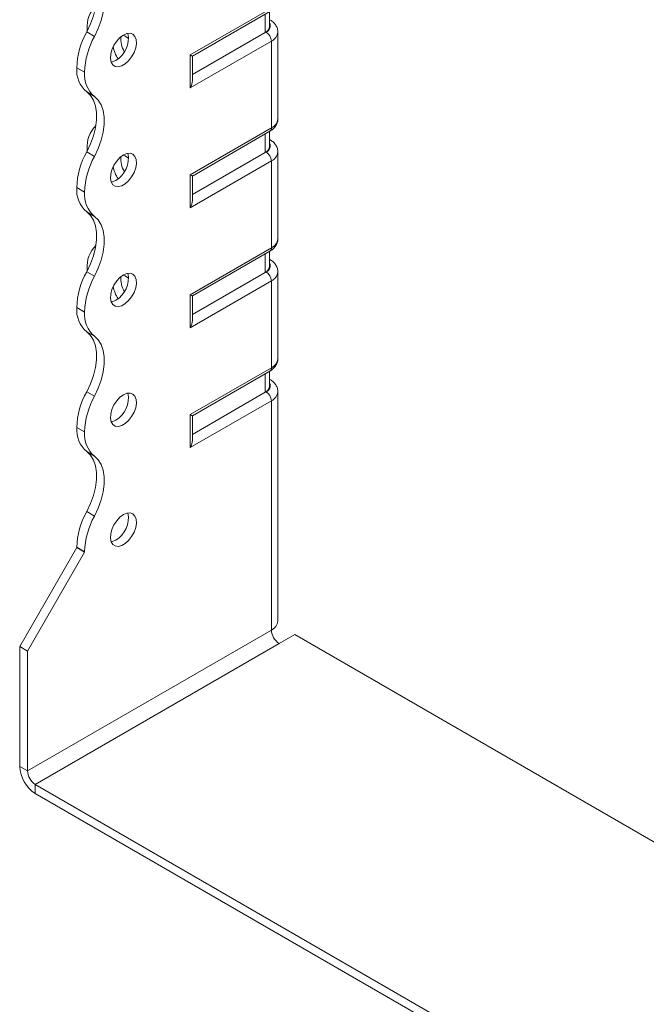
# Model space of a CAD drawing. Header units: millimetres. Extents: x 0 to 210, y 0 to 297.
# Tile 3 of 7: x 130 to 172, y 56 to 123. Entities that reach past the tile are written whole.
import ezdxf

# ---------------------------------------------------------------- set-up
doc = ezdxf.new("R2010")
doc.units = ezdxf.units.MM

msp = doc.modelspace()

# ---------------------------------------------------------------- linework, layer by layer
at = {"color": 7, "linetype": 'Continuous', "lineweight": 15}
for p, q in [((141.325, 120.522), (146.851, 123.713)), ((141.471, 120.438), (146.747, 123.484)), ((146.724, 122.45), (146.724, 123.47)), ((146.431, 122.041), (146.431, 123.301)), ((134.268, 122.083), (134.798, 121.776)), ((134.3, 122.282), (134.302, 122.148)), ((146.431, 122.041), (141.471, 119.178)), ((146.497, 122.079), (146.431, 122.041)), ((147.29, 116.159), (147.29, 122.079)), ((146.851, 121.467), (141.325, 118.277)), ((146.851, 115.547), (146.851, 121.467)), ((141.325, 118.277), (141.325, 120.522)), ((141.471, 118.77), (141.471, 120.438)), ((134.123, 119.345), (133.592, 119.651)), ((133.592, 119.651), (134.123, 119.345)), ((133.592, 119.651), (133.592, 119.651)), ((134.123, 119.345), (134.123, 119.345)), ((134.798, 117.694), (134.268, 118)), ((141.325, 112.357), (146.851, 115.547)), ((141.471, 112.272), (146.747, 115.318)), ((146.431, 113.876), (146.431, 115.136)), ((146.724, 114.284), (146.724, 115.305)), ((146.747, 114.755), (146.724, 114.769)), ((146.747, 114.755), (146.724, 114.766)), ((134.3, 114.117), (134.3, 114.116)), ((134.3, 114.116), (134.302, 113.982)), ((134.268, 113.917), (134.798, 113.611)), ((146.431, 113.876), (141.471, 111.013)), ((146.497, 113.914), (146.431, 113.876)), ((147.29, 107.994), (147.29, 113.914)), ((146.851, 113.302), (141.325, 110.112)), ((146.851, 107.382), (146.851, 113.302)), ((141.325, 110.112), (141.325, 112.357)), ((141.471, 110.604), (141.471, 112.272)), ((134.123, 111.18), (133.592, 111.486)), ((133.592, 111.485), (133.592, 111.486)), ((133.592, 111.485), (134.123, 111.179)), ((134.123, 111.179), (134.123, 111.18)), ((134.798, 109.529), (134.268, 109.835)), ((141.325, 104.192), (146.851, 107.382)), ((141.471, 104.107), (146.747, 107.153)), ((146.431, 105.711), (146.431, 106.97)), ((146.724, 106.119), (146.724, 107.14)), ((134.3, 105.952), (134.3, 105.812)), ((146.747, 106.59), (146.724, 106.603)), ((146.747, 106.59), (146.724, 106.601)), ((134.268, 105.751), (134.798, 105.445)), ((146.431, 105.711), (141.471, 102.847)), ((146.497, 105.749), (146.431, 105.711)), ((147.29, 99.829), (147.29, 105.749)), ((146.851, 105.136), (141.325, 101.946)), ((146.851, 99.216), (146.851, 105.136)), ((141.325, 101.946), (141.325, 104.192)), ((141.471, 102.439), (141.471, 104.107)), ((134.123, 103.015), (133.592, 103.321)), ((133.592, 103.32), (133.592, 103.321)), ((133.592, 103.32), (134.123, 103.014)), ((134.123, 103.014), (134.123, 103.015)), ((134.798, 101.363), (134.268, 101.669)), ((141.325, 96.026), (146.851, 99.216)), ((141.471, 95.942), (146.747, 98.987)), ((146.431, 97.545), (146.431, 98.805)), ((146.724, 97.953), (146.724, 98.974)), ((146.747, 98.424), (146.724, 98.438)), ((146.747, 98.424), (146.724, 98.435)), ((134.268, 97.586), (134.798, 97.28)), ((146.431, 97.545), (141.471, 94.682)), ((146.497, 97.583), (146.431, 97.545)), ((147.29, 81.967), (147.29, 97.583)), ((146.851, 96.971), (141.325, 93.781)), ((146.851, 81.355), (146.851, 96.971)), ((141.325, 93.781), (141.325, 96.026)), ((141.471, 94.274), (141.471, 95.942)), ((134.123, 94.85), (133.592, 95.156)), ((133.592, 95.155), (133.592, 95.156)), ((133.592, 95.155), (134.123, 94.849)), ((134.123, 94.849), (134.123, 94.85)), ((134.798, 93.198), (134.268, 93.504)), ((134.268, 89.421), (134.798, 89.115)), ((129.703, 80.233), (133.592, 86.969)), ((130.234, 79.927), (134.123, 86.663)), ((134.123, 86.684), (133.592, 86.99)), ((133.592, 86.969), (133.592, 86.99)), ((134.123, 86.663), (133.592, 86.969)), ((134.123, 86.663), (134.123, 86.684)), ((146.851, 81.355), (130.234, 71.762)), ((147.381, 80.436), (148.442, 81.048)), ((177.149, 64.476), (148.442, 81.048)), ((129.703, 80.233), (130.234, 79.927)), ((129.703, 72.068), (129.703, 80.233)), ((130.234, 71.762), (130.234, 79.927)), ((130.764, 70.843), (147.381, 80.436)), ((129.703, 72.068), (130.234, 71.762)), ((172.13, 46.963), (130.764, 70.843)), ((130.764, 70.843), (130.764, 70.231)), ((172.13, 46.351), (130.764, 70.231))]:
    msp.add_line(p, q, dxfattribs=at)
at = {"color": 7, "linetype": 'Continuous', "lineweight": 15, "flags": 128}
for points in [[(134.268, 126.166), (134.527, 125.92), (134.728, 125.598), (134.865, 125.206), (134.934, 124.757), (134.934, 124.261), (134.865, 123.731), (134.728, 123.182), (134.527, 122.628), (134.268, 122.083)], [(134.798, 121.776), (135.058, 122.322), (135.258, 122.876), (135.395, 123.425), (135.465, 123.955), (135.465, 124.451), (135.395, 124.9), (135.258, 125.291), (135.057, 125.614), (134.798, 125.859)], [(136.774, 121.876), (136.536, 121.701), (136.315, 121.463), (136.128, 121.179), (135.99, 120.872), (135.909, 120.564), (135.893, 120.277), (135.942, 120.033), (136.052, 119.85), (136.217, 119.742), (136.422, 119.716), (136.654, 119.775), (136.895, 119.914), (137.127, 120.123), (137.332, 120.386), (137.497, 120.684), (137.607, 120.995), (137.656, 121.295), (137.64, 121.563), (137.559, 121.778), (137.42, 121.925), (137.234, 121.993), (137.013, 121.976), (136.774, 121.876)], [(137.128, 121.65), (136.891, 121.805), (136.75, 121.862)], [(136.244, 120.141), (136.006, 120.041), (135.943, 120.028)], [(141.325, 120.522), (141.381, 120.49), (141.424, 120.465), (141.454, 120.448), (141.469, 120.439), (141.471, 120.438)], [(134.268, 118), (134.527, 117.755), (134.728, 117.432), (134.865, 117.041), (134.934, 116.592), (134.934, 116.096), (134.865, 115.566), (134.728, 115.017), (134.527, 114.462), (134.268, 113.917)], [(134.798, 113.611), (135.058, 114.156), (135.258, 114.711), (135.395, 115.26), (135.465, 115.789), (135.465, 116.285), (135.395, 116.735), (135.258, 117.126), (135.057, 117.449), (134.798, 117.694)], [(136.774, 113.711), (136.536, 113.535), (136.315, 113.297), (136.128, 113.014), (135.99, 112.707), (135.909, 112.398), (135.893, 112.112), (135.942, 111.868), (136.052, 111.685), (136.217, 111.576), (136.422, 111.551), (136.654, 111.61), (136.895, 111.749), (137.127, 111.957), (137.332, 112.22), (137.497, 112.518), (137.607, 112.829), (137.656, 113.13), (137.64, 113.397), (137.559, 113.613), (137.42, 113.76), (137.234, 113.827), (137.013, 113.811), (136.774, 113.711)], [(137.128, 113.484), (136.891, 113.639), (136.75, 113.696)], [(136.244, 111.976), (136.006, 111.876), (135.943, 111.863)], [(141.325, 112.357), (141.381, 112.325), (141.424, 112.3), (141.454, 112.282), (141.469, 112.274), (141.471, 112.272)], [(134.268, 109.835), (134.527, 109.589), (134.728, 109.267), (134.865, 108.876), (134.934, 108.426), (134.934, 107.93), (134.865, 107.4), (134.728, 106.851), (134.527, 106.296), (134.268, 105.751)], [(134.798, 105.445), (135.057, 105.99), (135.258, 106.545), (135.395, 107.094), (135.465, 107.624), (135.465, 108.12), (135.395, 108.569), (135.258, 108.961), (135.057, 109.283), (134.798, 109.529)], [(136.774, 105.545), (136.536, 105.37), (136.315, 105.132), (136.128, 104.849), (135.99, 104.541), (135.909, 104.233), (135.893, 103.946), (135.942, 103.702), (136.052, 103.519), (136.217, 103.411), (136.422, 103.385), (136.654, 103.444), (136.895, 103.583), (137.127, 103.792), (137.332, 104.055), (137.497, 104.353), (137.607, 104.664), (137.656, 104.964), (137.64, 105.232), (137.559, 105.447), (137.42, 105.594), (137.234, 105.662), (137.013, 105.645), (136.774, 105.545)], [(137.128, 105.319), (136.891, 105.474), (136.75, 105.531)], [(141.325, 104.192), (141.381, 104.159), (141.424, 104.134), (141.454, 104.117), (141.469, 104.108), (141.471, 104.107)], [(136.244, 103.81), (136.006, 103.71), (135.943, 103.698)], [(134.268, 101.669), (134.527, 101.424), (134.728, 101.101), (134.865, 100.71), (134.934, 100.261), (134.934, 99.765), (134.865, 99.235), (134.728, 98.686), (134.527, 98.131), (134.268, 97.586)], [(134.798, 97.28), (135.057, 97.825), (135.258, 98.379), (135.395, 98.929), (135.465, 99.458), (135.465, 99.954), (135.395, 100.404), (135.258, 100.795), (135.057, 101.118), (134.798, 101.363)], [(136.774, 97.38), (136.536, 97.205), (136.315, 96.966), (136.128, 96.683), (135.99, 96.376), (135.909, 96.067), (135.893, 95.781), (135.942, 95.537), (136.052, 95.354), (136.217, 95.246), (136.422, 95.22), (136.654, 95.279), (136.895, 95.418), (137.127, 95.627), (137.332, 95.89), (137.497, 96.188), (137.607, 96.498), (137.656, 96.799), (137.64, 97.067), (137.559, 97.282), (137.42, 97.429), (137.234, 97.497), (137.013, 97.48), (136.774, 97.38)], [(136.244, 95.645), (136.006, 95.545), (135.943, 95.532)], [(134.268, 93.504), (134.527, 93.258), (134.728, 92.936), (134.865, 92.545), (134.934, 92.095), (134.934, 91.599), (134.865, 91.07), (134.728, 90.52), (134.527, 89.966), (134.268, 89.421)], [(134.798, 89.115), (135.058, 89.66), (135.258, 90.214), (135.395, 90.763), (135.465, 91.293), (135.465, 91.789), (135.395, 92.238), (135.258, 92.63), (135.058, 92.952), (134.798, 93.198)], [(136.774, 89.215), (136.536, 89.039), (136.315, 88.801), (136.128, 88.518), (135.99, 88.211), (135.909, 87.902), (135.893, 87.615), (135.942, 87.371), (136.052, 87.189), (136.217, 87.08), (136.422, 87.055), (136.654, 87.113), (136.895, 87.252), (137.127, 87.461), (137.332, 87.724), (137.497, 88.022), (137.607, 88.333), (137.656, 88.633), (137.64, 88.901), (137.559, 89.117), (137.42, 89.264), (137.234, 89.331), (137.013, 89.314), (136.774, 89.215)], [(136.244, 87.479), (136.006, 87.38), (135.943, 87.367)]]:
    msp.add_lwpolyline(points, dxfattribs=at)
at = {"color": 7, "linetype": 'Continuous', "lineweight": 15}
for centre, radius, start, end in [((136.302, 122.439), 2.009, 134.71765, 184.47723), ((138.902, 119.486), 5.312, 150.73691, 178.21768), ((146.224, 122.499), 0.503, 294.37466, 354.3052), ((146.348, 122.484), 0.431, 290.26685, 29.20572), ((146.083, 121.432), 0.768, 2.60548, 57.39452), ((146.554, 122.143), 0.738, 293.67329, 355.23871), ((139.432, 119.18), 5.312, 150.73691, 178.21768), ((135.39, 121.636), 1.722, 299.74686, 11.822), ((138.197, 121.563), 1.594, 172.55814, 211.08499), ((138.044, 121.389), 1.988, 188.78709, 214.75221), ((135.544, 119.486), 1.959, 175.16254, 229.32327), ((136.075, 119.179), 1.959, 175.16254, 229.32327), ((146.539, 116.234), 0.754, 294.37466, 354.3052), ((136.303, 114.274), 2.009, 134.72167, 184.47672), ((146.606, 115.52), 0.246, 305.01333, 6.29885), ((146.224, 114.334), 0.503, 294.37466, 354.3052), ((146.348, 114.318), 0.431, 290.26685, 29.20572), ((138.902, 111.321), 5.312, 150.73691, 178.21768), ((139.432, 111.015), 5.312, 150.73691, 178.21768), ((135.39, 113.471), 1.722, 299.74686, 11.822), ((138.197, 113.397), 1.594, 172.55814, 211.08499), ((146.083, 113.267), 0.768, 2.60548, 57.39452), ((146.554, 113.978), 0.738, 293.67329, 355.23871), ((138.044, 113.224), 1.988, 188.78709, 214.75221), ((135.544, 111.32), 1.959, 175.16254, 229.32327), ((136.075, 111.014), 1.959, 175.16254, 229.32327), ((146.539, 108.069), 0.754, 294.37466, 354.3052), ((136.301, 106.109), 2.008, 134.70158, 184.47927), ((146.606, 107.355), 0.246, 305.01333, 6.29885), ((146.224, 106.169), 0.503, 294.37466, 354.3052), ((146.348, 106.153), 0.431, 290.26685, 29.20572), ((138.898, 103.156), 5.308, 150.73258, 178.21727), ((139.429, 102.85), 5.308, 150.73258, 178.21727), ((135.39, 105.305), 1.722, 299.74686, 11.822), ((138.197, 105.232), 1.594, 172.55814, 211.08499), ((146.083, 105.101), 0.768, 2.60548, 57.39452), ((146.554, 105.812), 0.738, 293.67329, 355.23871), ((138.044, 105.058), 1.988, 188.78709, 214.75221), ((135.544, 103.155), 1.959, 175.16254, 229.32327), ((136.075, 102.849), 1.959, 175.16254, 229.32327), ((146.539, 99.904), 0.754, 294.37466, 354.3052), ((146.606, 99.189), 0.246, 305.01333, 6.29885), ((146.224, 98.003), 0.503, 294.37466, 354.3052), ((146.348, 97.987), 0.431, 290.26685, 29.20572), ((138.898, 94.991), 5.308, 150.73258, 178.21727), ((139.429, 94.685), 5.308, 150.73258, 178.21727), ((135.39, 97.14), 1.722, 299.74686, 11.822), ((146.083, 96.936), 0.768, 2.60548, 57.39452), ((146.554, 97.647), 0.738, 293.67329, 355.23871), ((135.546, 94.99), 1.96, 175.16429, 229.31203), ((136.076, 94.684), 1.96, 175.16429, 229.31203), ((138.902, 86.824), 5.312, 150.73691, 178.21768), ((135.39, 88.975), 1.722, 299.74686, 11.822), ((139.432, 86.518), 5.312, 150.73691, 178.21768), ((146.539, 82.042), 0.754, 294.37466, 354.3052), ((148.002, 81.407), 1.153, 182.60548, 237.39452), ((132.006, 72.173), 2.305, 182.60548, 237.39452), ((131.385, 71.814), 1.153, 182.60548, 237.39452)]:
    msp.add_arc(centre, radius, start, end, dxfattribs=at)
for centre, major_axis, ratio, start_param, end_param in [((140.971, 118.481), (0.354, 0.612), 0.577335, 4.71243, 5.497828), ((140.971, 110.316), (0.354, 0.612), 0.577335, 4.71243, 5.497828), ((140.971, 102.15), (0.354, 0.612), 0.577335, 4.71243, 5.497828), ((140.971, 96.23), (0.5, -0.289), 0.00007, 0.000041, 0.785439), ((140.971, 93.985), (0.354, 0.612), 0.577335, 4.71243, 5.497828)]:
    msp.add_ellipse(centre, major_axis=major_axis, ratio=ratio, start_param=start_param, end_param=end_param, dxfattribs=at)
for points, knots in [([(147.281, 122.082), (147.281, 122.139), (147.281, 122.281), (147.194, 122.493), (147.045, 122.699), (146.886, 122.836), (146.778, 122.902), (146.747, 122.921)], [0, 0, 0, 0, 0.164483, 0.406454, 0.647144, 0.899993, 1, 1, 1, 1]), ([(146.747, 115.318), (146.799, 115.351), (146.931, 115.434), (147.101, 115.602), (147.23, 115.824), (147.293, 116.016), (147.283, 116.127), (147.281, 116.156)], [0, 0, 0, 0, 0.17211, 0.434197, 0.679379, 0.916341, 1, 1, 1, 1]), ([(147.281, 113.917), (147.281, 113.974), (147.281, 114.115), (147.194, 114.327), (147.045, 114.534), (146.886, 114.671), (146.778, 114.737), (146.747, 114.755)], [0, 0, 0, 0, 0.164483, 0.406454, 0.647144, 0.899993, 1, 1, 1, 1]), ([(146.747, 107.153), (146.799, 107.186), (146.931, 107.269), (147.101, 107.437), (147.23, 107.659), (147.293, 107.851), (147.283, 107.962), (147.281, 107.99)], [0, 0, 0, 0, 0.17211, 0.434197, 0.679379, 0.916341, 1, 1, 1, 1]), ([(147.281, 105.751), (147.281, 105.809), (147.281, 105.95), (147.194, 106.162), (147.045, 106.369), (146.886, 106.505), (146.778, 106.571), (146.747, 106.59)], [0, 0, 0, 0, 0.164483, 0.406454, 0.647144, 0.899993, 1, 1, 1, 1]), ([(146.747, 98.987), (146.799, 99.02), (146.931, 99.103), (147.101, 99.271), (147.23, 99.493), (147.293, 99.685), (147.283, 99.796), (147.281, 99.825)], [0, 0, 0, 0, 0.17211, 0.434197, 0.679379, 0.916341, 1, 1, 1, 1]), ([(147.281, 97.586), (147.281, 97.643), (147.281, 97.785), (147.194, 97.996), (147.045, 98.203), (146.886, 98.34), (146.778, 98.406), (146.747, 98.424)], [0, 0, 0, 0, 0.164483, 0.406454, 0.647144, 0.899993, 1, 1, 1, 1])]:
    msp.add_open_spline(points, degree=3, knots=knots, dxfattribs=at)

doc.saveas('drawing.dxf')
